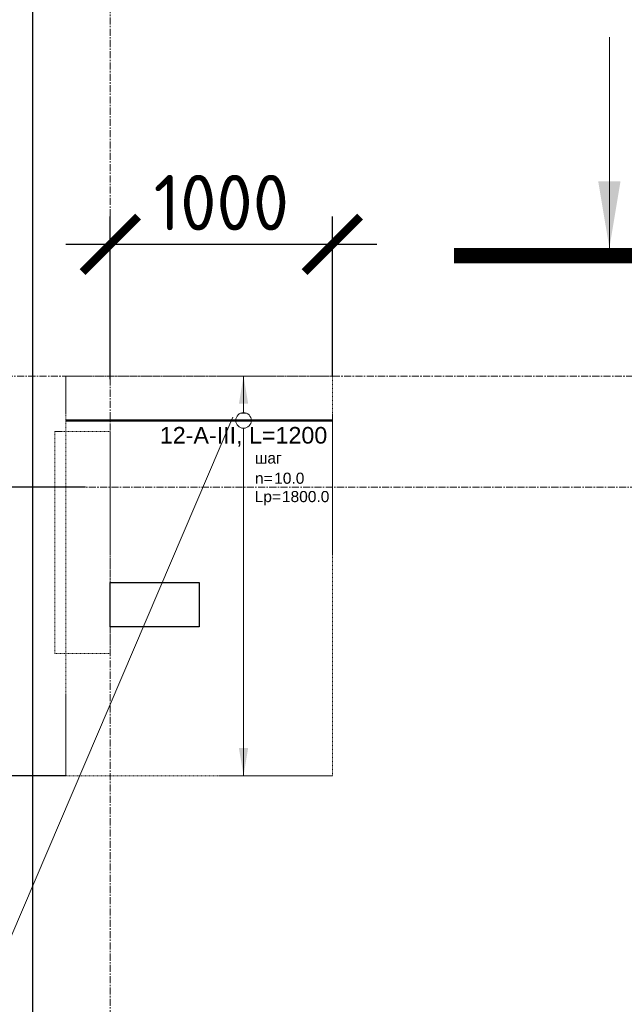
# Model space of a CAD drawing. Header units: millimetres. Extents: x 448962 to 1440104, y -326645 to -197113.
# Tile 199 of 256: x 709122 to 711845, y -256501 to -252067. Entities that reach past the tile are written whole.
import ezdxf
from ezdxf import colors
from ezdxf.entities.mleader import LeaderData, LeaderLine
from ezdxf.enums import TextEntityAlignment as Align
from ezdxf.math import Vec2, Vec3

# ---------------------------------------------------------------- set-up
doc = ezdxf.new("R2010")
doc.units = ezdxf.units.MM
doc.set_wipeout_variables(frame=1)
for name, pattern in [('01 Штриховая _4 мм_', [6, 3.5, -2.5]), ('______5', [1100, 800, -100, 100, -100]), ('GOST2.303 4', [7, 5, -2, 0]), ('осевая', [50.800000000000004, 31.75, -6.35, 6.35, -6.35])]:
    doc.linetypes.add(name, pattern=pattern)
for name, color, linetype, lineweight in [('АрмСтер', 2, 'Continuous', 50), ('ВК__отв в полу 1-2 эт', 6, 'Continuous', 25), ('контур распр. стерхней', 2, 'GOST2.303 4', 20), ('Оси', 40, '______5', 18), ('Перекрытие ж_бетон', 1, 'Continuous', 30), ('подоснова', 151, 'Continuous', 5), ('РАЗМЕРЫ', 1, 'Continuous', 9), ('СТЕНЫ', 3, 'Continuous', 30), ('Узлы', 7, 'Continuous', 0)]:
    doc.layers.add(name, color=color, linetype=linetype, lineweight=lineweight)
doc.layers.add('АрмСтер_атрибуты', color=2, linetype='Continuous', lineweight=0, plot=False)
doc.styles.add('GOST-2.304_Type-B', font='GOST_Common.ttf')
doc.styles.get("Standard").update_dxf_attribs({"font": 'arial.ttf'})
doc.styles.add('Аннотативный', font='arial.ttf')
doc.styles.add('ГОСТ', font='GOST_Common.ttf')
doc.dimstyles.new('СПДС', dxfattribs={"dimscale": 100, "dimtxt": 2.5, "dimasz": 2.5, "dimexe": 1.25, "dimexo": 0, "dimtad": 1, "dimdec": 0, "dimtxsty": 'GOST-2.304_Type-B', "dimblk": 'ARCHTICK', "dimcen": 2.5, "dimdle": 2, "dimadec": 0, "dimazin": 2, "dimtfac": 0.75, "dimtdec": 0, "dimtmove": 1, "dimatfit": 3, "dimfxl": 1, "dimtolj": 1, "dimarcsym": 1})

# ---------------------------------------------------------------- blocks, each defined once
blk = doc.blocks.new('оси плит')
at = {"layer": 'Оси', "color": 16, "linetype": 'осевая', "lineweight": 0, "transparency": 33554687}
for p, q in [((523242.2744572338, -203649.5758217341), (523242.2744572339, -230530.3223306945)), ((519570.8986766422, -208617.4145663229), (573160.1904894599, -208617.4145663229)), ((520148.3373013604, -209117.4145663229), (572483.6974635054, -209117.4145663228))]:
    blk.add_line(p, q, dxfattribs=at)
blk = doc.blocks.new('стены  тп')
at = {"layer": 'СТЕНЫ', "color": 251, "linetype": '01 Штриховая _4 мм_', "lineweight": 0, "true_color": 0x636466}
for p, q in [((542712.2941032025, -320375.7323809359, 3099.999999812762), (542462.2941032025, -320375.7323809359, 3099.999999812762)), ((542462.2941032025, -320375.7323809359, 3099.999999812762), (542462.2941032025, -321375.732477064, 3099.999999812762)), ((542712.2941032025, -321375.732477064, 3099.999999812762), (542712.2941032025, -320375.7323809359, 3099.999999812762)), ((542462.2941032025, -321375.732477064, 3099.999999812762), (542712.2941032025, -321375.732477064, 3099.999999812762))]:
    blk.add_line(p, q, dxfattribs=at)
blk = doc.blocks.new('*U493')
at = {"layer": 'РАЗМЕРЫ'}
for p, q in [((112.5, 200), (-112.5, 200)), ((112.5, -1600), (-112.5, -1600))]:
    blk.add_line(p, q, dxfattribs=at)
at = {"layer": 'РАЗМЕРЫ', "ltscale": 15}
blk.add_line((0, -1600), (0, 200), dxfattribs=at)
at = {"layer": 'РАЗМЕРЫ'}
for points in [[(0, 200), (20.9491753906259, 74.81244972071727), (-20.9491753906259, 74.81244972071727)], [(0, -1600), (20.94909243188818, -1474.81294546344), (-20.94909243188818, -1474.81294546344)]]:
    blk.add_solid(points, dxfattribs=at)
at = {"layer": 'АрмСтер_атрибуты', "color": 215, "ltscale": 15, "style": 'Аннотативный'}
for s, p in [('шаг', (51.40111647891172, -194.1948651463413)), ('n=', (51.40111647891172, -285.1252040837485)), ('Lр=', (50.24205551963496, -367.7993816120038))]:
    blk.add_text(s, height=50, dxfattribs=at).set_placement(p)
at = {"layer": 'АрмСтер_атрибуты', "style": 'Аннотативный', "flags": 8}
blk.add_attdef('ПОЗ', (110, 29.63266317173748), '', height=75, dxfattribs=at)
at = {"layer": 'АрмСтер_атрибуты', "color": 215, "style": 'Аннотативный'}
for tag, p, flags in [('ШАГ', (190.9030162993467, -194.1948651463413), 10), ('КОЛ', (138.0488052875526, -285.1252040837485), 8), ('ШИРИНА', (172.8848856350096, -367.7993816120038), 8)]:
    blk.add_attdef(tag, p, '', height=50, dxfattribs=dict(at, flags=flags))
at = {"layer": 'АрмСтер_атрибуты', "flags": 9}
for tag, p in [('МАССА', (-371.0285234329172, -1010.465910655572)), ('ОБОЗНАЧЕНИЕ', (-371.0285234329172, -1124.445333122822))]:
    blk.add_attdef(tag, p, '', height=75, dxfattribs=at)
at = {"linetype": 'Continuous', "lineweight": 0}
blk.add_wipeout([(34.96499999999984, 9.947598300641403e-14), (28.287279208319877, 20.551911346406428), (10.804779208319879, 33.25369109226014), (-10.804779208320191, 33.25369109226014), (-28.28727920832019, 20.551911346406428), (-34.96500000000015, 9.947598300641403e-14), (-28.287279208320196, -20.55191134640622), (-10.804779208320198, -33.25369109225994), (10.80477920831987, -33.25369109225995), (28.287279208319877, -20.551911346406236)], dxfattribs=at)
at = {"color": 0, "linetype": 'ByBlock', "lineweight": -2, "ltscale": 100}
blk.add_line((-800.0029952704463, 0), (399.9970047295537, 0), dxfattribs=at)
at = {"layer": 'РАЗМЕРЫ'}
blk.add_circle((0, 0), 35, dxfattribs=at)
at = {"layer": 'АрмСтер_атрибуты', "style": 'Аннотативный', "flags": 8}
blk.add_attdef('НАИМЕНОВАНИЕ', text='', height=75, dxfattribs=at).set_placement((0, -29.33884047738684), align=Align.TOP_CENTER)
blk = doc.blocks.new('_ArchTick')
at = {"color": 0, "linetype": 'ByBlock', "const_width": 0.15}
blk.add_lwpolyline([(-0.5, -0.5), (0.5, 0.5)], dxfattribs=at)
blk = doc.blocks.new('*D498')
at = {"layer": 'DEFPOINTS', "color": 0, "transparency": 16777216}
for p in [(710530.4778958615, -253077.8964319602), (709530.4808911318, -253685.0774999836), (710530.4778958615, -253671.3102120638)]:
    blk.add_point(p, dxfattribs=at)
at = {"layer": 'РАЗМЕРЫ', "color": 0, "lineweight": -2, "transparency": 16777216}
for p, q in [((709530.4808911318, -253685.0774999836), (709530.4808911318, -252952.8964319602)), ((710530.4778958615, -253671.3102120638), (710530.4778958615, -252952.8964319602)), ((709330.4808911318, -253077.8964319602), (710730.4778958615, -253077.8964319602))]:
    blk.add_line(p, q, dxfattribs=at)
at = {"layer": 'РАЗМЕРЫ', "color": 0, "lineweight": -2, "transparency": 16777216, "xscale": 250, "yscale": 250, "zscale": 250, "rotation": 180}
blk.add_blockref('_ArchTick', (709530.4808911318, -253077.8964319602), dxfattribs=at)
at = {"layer": 'РАЗМЕРЫ', "color": 0, "lineweight": -2, "transparency": 16777216, "xscale": 250, "yscale": 250, "zscale": 250}
blk.add_blockref('_ArchTick', (710530.4778958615, -253077.8964319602), dxfattribs=at)
at = {"layer": 'РАЗМЕРЫ', "color": 0, "lineweight": 0, "transparency": 16777216, "insert": (710030.4793934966, -252890.3964319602), "char_height": 250, "attachment_point": 5, "style": 'GOST-2.304_Type-B'}
blk.add_mtext('\\A1;1000', dxfattribs=at)
blk = doc.blocks.new('*D499')
at = {"layer": 'DEFPOINTS', "color": 0, "transparency": 16777216}
for p in [(709418.1836368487, -254171.3100280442), (708686.9153158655, -255471.3102120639), (709330.4719053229, -255471.3102120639)]:
    blk.add_point(p, dxfattribs=at)
at = {"layer": 'РАЗМЕРЫ', "color": 0, "lineweight": -2, "transparency": 16777216}
for p, q in [((708686.9153158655, -253971.3100280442), (708686.9153158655, -255671.3102120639)), ((709418.1836368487, -254171.3100280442), (708561.9153158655, -254171.3100280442)), ((709330.4719053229, -255471.3102120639), (708561.9153158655, -255471.3102120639))]:
    blk.add_line(p, q, dxfattribs=at)
at = {"layer": 'РАЗМЕРЫ', "color": 0, "lineweight": -2, "transparency": 16777216, "xscale": 250, "yscale": 250, "zscale": 250}
for p, rotation in [((708686.9153158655, -254171.3100280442), 90), ((708686.9153158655, -255471.3102120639), 270)]:
    blk.add_blockref('_ArchTick', p, dxfattribs=dict(at, rotation=rotation))
at = {"layer": 'РАЗМЕРЫ', "color": 0, "lineweight": 0, "transparency": 16777216, "insert": (708499.4153158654, -254821.3101200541), "char_height": 250, "attachment_point": 5, "rotation": 90, "style": 'GOST-2.304_Type-B'}
blk.add_mtext('\\A1;1300', dxfattribs=at)
blk = doc.blocks.new('_None')
blk = doc.blocks.new('отверстия новые')
at = {"layer": 'ВК__отв в полу 1-2 эт', "color": 5, "lineweight": 30}
blk.add_lwpolyline([(675793.9988137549, -395969.8424546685), (675793.9988137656, -396169.8424546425), (675393.9988137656, -396169.8424546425), (675393.9988137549, -395969.8424546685)], close=True, dxfattribs=at)
blk.add_lwpolyline([(675793.9988137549, -395969.8424546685), (675793.9988137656, -396169.8424546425), (675393.9988137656, -396169.8424546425), (675393.9988137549, -395969.8424546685)], close=True, dxfattribs=at)
blk = doc.blocks.new('отвертия фон')
at = {"layer": 'РАЗМЕРЫ', "lineweight": 0}
blk.add_blockref('отверстия новые', (-672182.3387886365, 463884.9431556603), dxfattribs=at)

msp = doc.modelspace()

# ---------------------------------------------------------------- linework, layer by layer
at = {"layer": 'контур распр. стерхней', "linetype": '01 Штриховая _4 мм_'}
msp.add_lwpolyline([(710530.4763982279, -255471.3102120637), (709330.4719053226, -255471.3102120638), (709330.480891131, -253671.3102120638), (710530.485384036, -253671.3102120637)], close=True, dxfattribs=at)
at = {"layer": 'Узлы', "color": 1, "linetype": 'Continuous', "lineweight": 0}
msp.add_line((711777.9597335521, -253094.4895716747, 3100), (711777.9597335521, -252144.4895716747, 3100), dxfattribs=at)
at = {"layer": 'Узлы', "color": 1, "linetype": 'Continuous', "lineweight": 0, "const_width": 70, "elevation": 3100}
msp.add_lwpolyline([(712077.9597335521, -253129.4895716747), (711077.9597335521, -253129.4895716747)], dxfattribs=at)
at = {"layer": 'Узлы', "color": 1, "linetype": 'Continuous', "lineweight": 0}
msp.add_solid([(711777.9597335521, -253094.4895716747, 3100), (711828.2377565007, -252794.0394389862, 3100), (711727.6817106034, -252794.0394389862, 3100)], dxfattribs=at)

# ---------------------------------------------------------------- block references
at = {"layer": 'подоснова', "color": 4, "ltscale": 0.3}
msp.add_blockref('оси плит', (186288.206433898, -45053.89546172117), dxfattribs=at)
at = {"layer": 'РАЗМЕРЫ'}
msp.add_blockref('стены  тп', (166818.0972314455, 66454.42206402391, -3099.999999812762), dxfattribs=at)

# ---------------------------------------------------------------- next in the draw order: block references
at = {"layer": 'АрмСтер', "ltscale": 15}
ref = msp.add_blockref('*U493', (710130.4808911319, -253871.3102120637), dxfattribs=at)
ref.add_attrib('НАИМЕНОВАНИЕ', '12-A-III, L=1200', dxfattribs={"layer": 'АрмСтер_атрибуты', "height": 75, "style": 'Аннотативный', "flags": 8}).set_placement((710130.4808911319, -253900.6490525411), align=Align.TOP_CENTER)
ref.add_attrib('КОЛ', '10.0', (710268.5296964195, -254156.4354161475), dxfattribs={"layer": 'АрмСтер_атрибуты', "color": 215, "height": 50, "style": 'Аннотативный', "flags": 8})
ref.add_attrib('ШИРИНА', '1800.0', (710303.3657767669, -254239.1095936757), dxfattribs={"layer": 'АрмСтер_атрибуты', "color": 215, "height": 50, "style": 'Аннотативный', "flags": 8})

# ---------------------------------------------------------------- next in the draw order: linework, layer by layer
at = {"layer": 'Перекрытие ж_бетон'}
msp.add_lwpolyline([(709180.3851297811, -272221.3096879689), (709180.3851297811, -272221.3096879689), (756580.3849314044, -272221.3100280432), (756580.3913346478, -249921.3101131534), (709180.3851297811, -249921.3101131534), (709180.3851297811, -272221.3096879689)], dxfattribs=at)

# ---------------------------------------------------------------- next in the draw order: block references
msp.add_blockref('отвертия фон', (706318.7312332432, -322516.4111652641))

# ---------------------------------------------------------------- next in the draw order: texts
note = msp.add_mtext_dynamic_manual_height_columns('\\pi1250;{\\H1.5152x;Общие указания :\\P}Настоящий подраздел разработан в составе рабочей документации на строительство объекта {\\H2.4344x; }"Строительство жилого комплекса со встроенными помещениями общественного-делового и коммерческого {\\H1.3552x; }назначения по адресу: г. Чита, ул. 1-я Коллективная. Жилой дом со встроенными помещениями {\\H1.71569x; }общественно-делового и коммерческого назначения на первом этаже здания и встроенно-пристроенным {\\H1.59543x; }поликлиническим учреждением (поз. 2.2-2.3){\\H1.73486x; }\\P1.^I" Решения рабочей Документации разработаны на основании:{\\H1.67588x; }\\Pзадания на проектирование, выданного заказчиком;{\\H1.60804x; }\\P-^Iрешений стадии "Проектная Документация (проект №24-04-КР.2)"{\\H1.73065x; }\\Pразработанных ООО "Комплексная проектно-сопроводительная компания", утвержденных {\\H1.67728x; }заказчиком;{\\H1.60757x; }\\PВ соответствии с требованиями нормативных документов:{\\H1.63081x; }\\P-^IФЗ №184 "О техническом регулировании";{\\H1.62306x; }\\P-^IФЗ №123 "Технический регламент о требованиях пожарной безопасности";{\\H1.62565x; }\\P-^IСП 20.13330.2016 "Нагрузки и воздействия",{\\H1.62478x; }\\P-^IСП 63.13330.2018 "Бетонные и железобетонные конструкции. Основные положения".{\\H1.62507x; }\\P-^IСП 22.13330.2016 "Основания зданий и сооружений";{\\H1.62498x; }\\P-^IСП 45.13330.2017 "Земляные сооружения, основания и фундаменты".{\\H1.62501x; }\\P2.^IПри работах по устройству монолитных конструкций руководствоваться СП 70.13330.2012 {\\H1.625x; }"Несущие и ограждающие конструкции".{\\H1.625x; }\\P3.^IЗа относительную отметку 0,000 принята отметка чистого пола первого этажа, {\\H1.625x; }соответствующая абсолютной отметке 648,00 в Балтийской системе высот.{\\H1.625x; }\\P4.^IПеречень видов работ, Зля которых необходимо составлять акты освидетельствования {\\H1.625x; }скрытых работ: {\\H1.625x; }\\PБетонные и железобетонные конструкции монолитные:{\\H1.625x; }\\Pармирование; защитные слои,- анкеровка арматуры; установка закладных деталей.{\\H1.625x; }\\PМонтаж сборных железобетонных и бетонных конструкций:{\\H1.625x; }\\Pсварка и антикоррозионное покрыт при отсутствии актов освиветельствования превшествующих {\\H1.625x; }скрытых работ во всех случаях.{\\H1.625x; }\\P1. Железобетонные конструкции разработаны в соответствии СП 22.13330.2016 "Основания зданий и {\\H1.62576x; }сооружений", СП 63.13330.2018 "Бетонные и железобетонные конструкции. Общие положения".{\\H1.62541x; }\\P2. Несущие конструкции здания рассчитаны и запроектированы для данных геологических условий. {\\H1.62486x; }\\P3. Арматура класса А240 и А500С по ГОСТ Р 34028-2016, материал монолитных конструкций ниже {\\H1.62505x; }нуля - бетон тяжелый класса В25 по ГОСТ 26633-2015.{\\H1.62498x; }\\P4. Работы по бетонированию монолитных конструкций вести в соответствии со СП 70.13330.2012 {\\H1.62501x; }"Несущие и ограждающие конструкции".{\\H1.625x; }\\P5. Все строительно-монтажные работы необходимо выполнять в соответствии со СНиП 12-03-2001 {\\H1.625x; }"Безопасность труда в строительстве. Часть 1. Общие требования.", Безопасность труда в строительстве. {\\H1.625x; }Часть 2. Строительное производство". Строительство здания должно производиться в соответствии с {\\H1.625x; }проектом производства работ (ППР).{\\H1.725x; }\\PПри отсутствии ППР производство строительно-монтажных работ запрещается.{\\H1.67917x; }\\P6. Бетон конструкции должны удовлетворять требованиям ГОСТ 26633-2015, ГОСТ 25192-2012.{\\H1.60694x; }\\P7. Бетон следует укладывать в бетонные конструкции горизонтальными слоями одинаковой {\\H1.63102x; }толщины без разрывов, с последовательным направлением укладки в одну сторону во всех слоях.{\\H1.62299x; }\\P8. В начальный период твердения бетон необходимо защищать от попадания атмосферных осадков {\\H1.62567x; }или потерь влаги.{\\H1.62478x; }\\P9. При перерывах в бетонировании устраивать рабочие швы бетонирования. Места рабочих швов {\\H1.62507x; }бетонирования разработать в ППР и согласовать с авторским надзором. С поверхности рабочих швов {\\H1.62498x; }удалить цементную плёнку металлическими щётками с последующей поливкой водой. В рабочем шве {\\H1.62501x; }устанавливать вертикальные сетки из проволоки ячейкой 50x50мм. Поверхность рабочих швов должна быть {\\H1.625x; }перпендикулярна поверхности плиты. {\\H1.625x; }\\P10. Арматурные изделия изготавливать в соответствии с ГОСТ Р 57997-2017, ГОСТ 5264-80, ГОСТ {\\H1.625x; }14098-2014.{\\H1.625x; }\\P11. Плоские сетки и каркасы изготавливать с помощью контактной точечной сварки (кроме {\\H1.725x; }оговоренных случаев).{\\H1.77917x; }\\P12. Расчётные сопротивления сборных соединений и материалы для сборки принимать по табл. Г1, Г2 {\\H1.66111x; }СП 52-101-2003.{\\H1.61296x; }\\P13. Стыки арматурных стержней должны иметь длину перепуска (нахлёстка) не менее указанной в {\\H1.72901x; }проекте. В неоговоренных случаях длину стыка рабочей арматуры внахлёстку без сварки принимать по {\\H1.67783x; }п.8.3.27 СП 52-101-2003. {\\H1.60739x; }\\P14. Толщина защитного слоя бетона для рабочей арматуры должна соответствовать значениям, {\\H1.63087x; }указанным в проекте. {\\H1.62304x; }\\PВ неоговоренных случаях принимать не менее 25мм.{\\H1.62565x; }\\P{\\H1.62478x; }', width=16929.1876241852, gutter_width=1000, heights=[39809.27741861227, 0], dxfattribs=dict(insert=(470783.2276496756, -245157.8771829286), char_height=250, attachment_point=1, style='ГОСТ'))
for column, words in zip(note.columns.linked_columns, ['\\pi1250;15. Уход за свежеуложенным бетоном начинать сразу после укладки бетонной смеси и осуществлять до достижения прочности бетона не менее 70% от проектной.{\\H1.83409x; }\\P16. Распалубку плит  осуществлять по достижении прочности бетона не менее 80% от проектной.{\\H1.55672x; }\\P17. Два крайних арматурных стержня, расположенных по контуру плиты, привязать ко всем {\\H1.64842x; }стержням в местах пересечений.{\\H1.61719x; }\\P18. В процессе производства работ предусмотреть мероприятия по противопожарной защите и {\\H1.6276x; }контролю за выполнением правил пожарной безопасности на всех этапах строительства.{\\H1.62413x; }\\P19. Все работы Выполнять по проекту производства работ (ППР), согласованному с организациями, {\\H1.72529x; }ответственными за эксплуатацию существующих инженерных сетей и дорог на существующей площадке.{\\H1.67907x; }\\P20. Проект рассчитан на производство работ в период положительных температур. В случае {\\H1.60698x; }выполнения работ при отрицательных температурах необходимо выполнять требования СНиП часть 3 по {\\H1.63101x; }производству работ и ППР.{\\H1.623x; }\\P21. При минимальной температуре воздуха до минус 15°С допускается:{\\H1.62567x; }\\P - выдерживание бетона в конструкции методом термоса, при предварительном разогреве бетонной {\\H1.62478x; }смеси, {\\H1.62507x; }\\P -форсированный электроразогрев бетона в конструкции с повторным уплотнением.{\\H1.62498x; }\\PПри минимальной температуре воздуха до минус 25°С допускается:{\\H1.62501x; }\\P -обогрев бетона в греющей опалубке с помощью низкотемпературных электронагревателей,{\\H1.625x; }\\P -электродный сквозной прогреб бетона,{\\H1.625x; }\\P -электрообогрев с помощью греющего провода.{\\H1.625x; }']):
    column.text = words

# ---------------------------------------------------------------- next in the draw order: dimensions: what is measured, and where the dimension line sits
at = {"layer": 'РАЗМЕРЫ', "color": 1, "lineweight": 0}
dim = msp.add_linear_dim(base=(710530.4778958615, -253077.8964319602), p1=(709530.4808911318, -253685.0774999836), p2=(710530.4778958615, -253671.3102120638), dimstyle='СПДС', override={"dimrnd": 5}, dxfattribs=at)
dim.commit()
dim.dimension.update_dxf_attribs({"geometry": '*D498', "text_midpoint": (710030.4793934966, -252890.3964319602)})
dim = msp.add_linear_dim(base=(708686.9153158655, -255471.3102120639), p1=(709418.1836368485, -254171.310028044), p2=(709330.4719053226, -255471.3102120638), angle=90, dimstyle='СПДС', override={"dimrnd": 5}, dxfattribs=at)
dim.commit()
dim.dimension.update_dxf_attribs({"geometry": '*D499', "text_midpoint": (708499.4153158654, -254821.3101200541)})

# ---------------------------------------------------------------- next in the draw order: leaders
at = {"layer": 'подоснова', "color": 2, "ltscale": 0.3}
ml = msp.add_multileader_mtext('Standard', dxfattribs=at)
ml.set_content('Г1 (%%C12-10шт.)\\Pшаг 200', color=2, style='GOST-2.304_Type-B')
ml.set_leader_properties(color=256, linetype='ByLayer', lineweight=15)
ml.set_arrow_properties(name='NONE')
ml.build(insert=Vec2(0, 0))
ml.multileader.update_dxf_attribs({"text_left_attachment_type": 6, "text_right_attachment_type": 6, "dogleg_length": 0.1, "arrow_head_size": 18})
ctx = ml.context
ctx.base_point, ctx.char_height, ctx.arrow_head_size, ctx.landing_gap_size, ctx.plane_origin = Vec3(706885.2613000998, -256422.5315528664, 3.559999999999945), 250, 18, 20, Vec3(699885.7060834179, -257266.2188271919, 3.559999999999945)
ctx.left_attachment, ctx.right_attachment, ctx.text_align_type = 6, 6, 1
notes = []
notes.append((ctx, [(1, (1, 1, 0), (708985.9673607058, -256422.5315528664, 3.559999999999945), (-1, 0), 0.1, [(0, [(710082.6475827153, -253857.1091905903, 3.559999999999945)], 0, [])])]))
ctx.mtext.insert, ctx.mtext.alignment, ctx.mtext.flow_direction = Vec3(707935.5643304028, -256122.5315528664, 3.559999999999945), 2, 5
for ctx, leaders in notes:
    for number, flags, end, landing, length, lines in leaders:
        leader = LeaderData()
        leader.index, (leader.has_last_leader_line, leader.has_dogleg_vector, leader.attachment_direction) = number, flags
        leader.last_leader_point, leader.dogleg_vector, leader.dogleg_length = Vec3(end), Vec3(landing), length
        for number, points, colour, breaks in lines:
            line = LeaderLine()
            line.index, line.vertices, line.color, line.breaks = number, Vec3.list(points), colors.encode_raw_color(colour), breaks
            leader.lines.append(line)
        ctx.leaders.append(leader)

doc.saveas('drawing.dxf')
